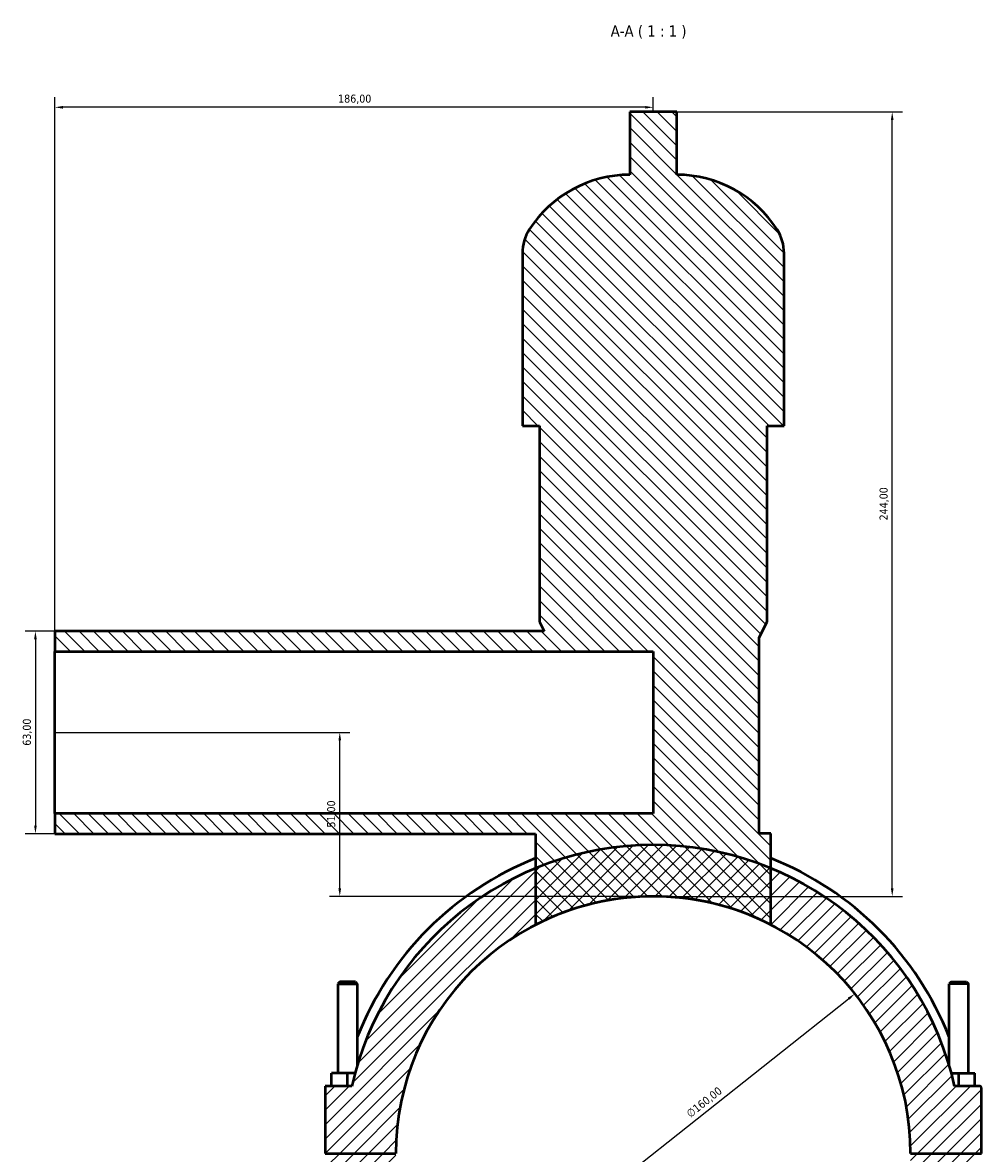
# Model space of a CAD drawing. Header units: millimetres. Extents: x 0 to 986, y -206 to 1211.
# Tile 8 of 9: x 299 to 597, y 860 to 1211. Entities that reach past the tile are written whole.
import ezdxf

# ---------------------------------------------------------------- set-up
doc = ezdxf.new("R2010")
doc.units = ezdxf.units.MM
for name, color, linetype, lineweight in [('Dimension (ISO)', 7, 'Continuous', 25), ('Hatch (ISO)', 7, 'Continuous', 18), ('Symbol (ISO)', 7, 'Continuous', 25), ('Visible (ISO)', 7, 'Continuous', 50)]:
    doc.layers.add(name, color=color, linetype=linetype, lineweight=lineweight)
doc.styles.add('Label Text (ISO)', font='tahoma.ttf')
doc.styles.add('Note Text (ISO)', font='tahoma.ttf')
doc.dimstyles.new('Default (ISO)', dxfattribs={"dimtxt": 2.5, "dimasz": 2.5, "dimexe": 3.175, "dimexo": 0, "dimgap": 0.762, "dimtad": 1, "dimrnd": 1e-08, "dimzin": 0, "dimtxsty": 'Note Text (ISO)', "dimcen": 0.09, "dimdle": 10, "dimclrd": 256, "dimclre": 256, "dimclrt": 232, "dimazin": 0, "dimtfac": 1.40208, "dimtmove": 0, "dimatfit": 3, "dimfxl": 1, "dimtolj": 1, "dimtzin": 0, "dimlwd": -1, "dimlwe": -1, "dimarcsym": 0})

# ---------------------------------------------------------------- blocks, each defined once
blk = doc.blocks.new('*D8')
at = {"layer": 'Defpoints', "color": 0, "transparency": 16777216}
for p in [(557.22, 909.21), (431.84, 809.81)]:
    blk.add_point(p, dxfattribs=at)
at = {"layer": 'Dimension (ISO)', "transparency": 16777216}
blk.add_line((433.8, 811.36), (555.26, 907.66), dxfattribs=at)
for points in [[(555, 907.98), (555.52, 907.33), (557.22, 909.21)], [(433.54, 811.69), (434.06, 811.03), (431.84, 809.81)]]:
    blk.add_solid(points, dxfattribs=at)
at = {"layer": 'Dimension (ISO)', "color": 232, "true_color": 0xca0064, "transparency": 16777216, "insert": (504.51, 872.49), "char_height": 2.5, "attachment_point": 1, "rotation": 38.4097, "style": 'Note Text (ISO)'}
blk.add_mtext('\\A1;∅160,00', dxfattribs=at)
blk = doc.blocks.new('*D9')
at = {"layer": 'Defpoints', "color": 0, "transparency": 16777216}
for p in [(308.53, 1022.01), (302.49, 959.01), (308.53, 959.01)]:
    blk.add_point(p, dxfattribs=at)
at = {"layer": 'Dimension (ISO)', "transparency": 16777216}
for p, q in [((308.53, 1022.01), (299.32, 1022.01)), ((302.49, 1019.51), (302.49, 961.51)), ((308.53, 959.01), (299.32, 959.01))]:
    blk.add_line(p, q, dxfattribs=at)
for points in [[(302.07, 1019.51), (302.91, 1019.51), (302.49, 1022.01)], [(302.07, 961.51), (302.91, 961.51), (302.49, 959.01)]]:
    blk.add_solid(points, dxfattribs=at)
at = {"layer": 'Dimension (ISO)', "color": 232, "true_color": 0xca0064, "transparency": 16777216, "insert": (298.56, 986.37), "char_height": 2.5, "attachment_point": 1, "rotation": 90, "style": 'Note Text (ISO)'}
blk.add_mtext('\\A1;63,00', dxfattribs=at)
blk = doc.blocks.new('*D10')
at = {"layer": 'Defpoints', "color": 0, "transparency": 16777216}
for p in [(308.53, 1184.96), (494.53, 1183.51), (308.53, 1015.71)]:
    blk.add_point(p, dxfattribs=at)
at = {"layer": 'Dimension (ISO)', "transparency": 16777216}
for p, q in [((308.53, 1015.71), (308.53, 1188.13)), ((494.53, 1183.51), (494.53, 1188.13)), ((492.03, 1184.96), (311.03, 1184.96))]:
    blk.add_line(p, q, dxfattribs=at)
for points in [[(311.03, 1185.37), (311.03, 1184.54), (308.53, 1184.96)], [(492.03, 1185.37), (492.03, 1184.54), (494.53, 1184.96)]]:
    blk.add_solid(points, dxfattribs=at)
at = {"layer": 'Dimension (ISO)', "color": 232, "true_color": 0xca0064, "transparency": 16777216, "insert": (396.58, 1188.9), "char_height": 2.5, "attachment_point": 1, "style": 'Note Text (ISO)'}
blk.add_mtext('\\A1;186,00', dxfattribs=at)
blk = doc.blocks.new('*D11')
at = {"layer": 'Defpoints', "color": 0, "transparency": 16777216}
for p in [(501.85, 1183.51), (568.82, 1183.51), (494.53, 939.51)]:
    blk.add_point(p, dxfattribs=at)
at = {"layer": 'Dimension (ISO)', "transparency": 16777216}
for p, q in [((501.85, 1183.51), (571.99, 1183.51)), ((568.82, 942.01), (568.82, 1181.01)), ((494.53, 939.51), (571.99, 939.51))]:
    blk.add_line(p, q, dxfattribs=at)
for points in [[(568.4, 1181.01), (569.23, 1181.01), (568.82, 1183.51)], [(568.4, 942.01), (569.23, 942.01), (568.82, 939.51)]]:
    blk.add_solid(points, dxfattribs=at)
at = {"layer": 'Dimension (ISO)', "color": 232, "true_color": 0xca0064, "transparency": 16777216, "insert": (564.88, 1056.46), "char_height": 2.5, "attachment_point": 1, "rotation": 90, "style": 'Note Text (ISO)'}
blk.add_mtext('\\A1;244,00', dxfattribs=at)
blk = doc.blocks.new('*D12')
at = {"layer": 'Defpoints', "color": 0, "transparency": 16777216}
for p in [(308.53, 990.51), (397.09, 990.51), (494.53, 939.51)]:
    blk.add_point(p, dxfattribs=at)
at = {"layer": 'Dimension (ISO)', "transparency": 16777216}
for p, q in [((308.53, 990.51), (400.26, 990.51)), ((397.09, 942.01), (397.09, 988.01)), ((494.53, 939.51), (393.91, 939.51))]:
    blk.add_line(p, q, dxfattribs=at)
for points in [[(396.67, 988.01), (397.51, 988.01), (397.09, 990.51)], [(396.67, 942.01), (397.51, 942.01), (397.09, 939.51)]]:
    blk.add_solid(points, dxfattribs=at)
at = {"layer": 'Dimension (ISO)', "color": 232, "true_color": 0xca0064, "transparency": 16777216, "insert": (393.16, 960.91), "char_height": 2.5, "attachment_point": 1, "rotation": 90, "style": 'Note Text (ISO)'}
blk.add_mtext('\\A1;51,00', dxfattribs=at)

msp = doc.modelspace()

# ---------------------------------------------------------------- hatches: boundary and pattern name
at = {"layer": 'Hatch (ISO)'}
h = msp.add_hatch(dxfattribs=at)
h.set_pattern_fill('ANSI31', color=256, scale=25.4, angle=90.00021, style=0)
h.set_pattern_definition([(135.0002, (0, 0), (-2.245056, -2.245072), [])])
edge = h.paths.add_edge_path()
edge.add_line((531.131, 930.645), (531.131, 948.258))
edge.add_line((531.131, 948.258), (531.131, 959.028))
edge.add_line((531.131, 959.028), (527.471, 959.028))
edge.add_line((527.471, 959.028), (527.471, 1020.028))
edge.add_line((527.471, 1020.028), (529.911, 1024.908))
edge.add_line((529.911, 1024.908), (529.911, 1085.908))
edge.add_line((529.911, 1085.908), (535.198, 1085.908))
edge.add_line((535.198, 1085.908), (535.198, 1139.588))
edge.add_ellipse((521.616, 1139.588), major_axis=(13.582, 0), ratio=1, start_angle=0, end_angle=32.61242)
edge.add_ellipse((501.851, 1126.942), major_axis=(31.205, 19.966), ratio=1, start_angle=0, end_angle=57.38758)
edge.add_line((501.851, 1163.988), (501.851, 1183.508))
edge.add_line((501.851, 1183.508), (487.211, 1183.508))
edge.add_line((487.211, 1183.508), (487.211, 1163.988))
edge.add_ellipse((487.211, 1126.942), major_axis=(0, 37.046), ratio=1, start_angle=0, end_angle=57.38758)
edge.add_ellipse((467.446, 1139.588), major_axis=(-11.441, 7.32), ratio=1, start_angle=0, end_angle=32.61242)
edge.add_line((453.865, 1139.588), (453.865, 1085.908))
edge.add_line((453.865, 1085.908), (459.151, 1085.908))
edge.add_line((459.151, 1085.908), (459.151, 1024.908))
edge.add_line((459.151, 1024.908), (460.601, 1022.008))
edge.add_line((460.601, 1022.008), (308.531, 1022.008))
edge.add_line((308.531, 1022.008), (308.531, 1015.708))
edge.add_line((308.531, 1015.708), (494.531, 1015.708))
edge.add_line((494.531, 1015.708), (494.531, 965.308))
edge.add_line((494.531, 965.308), (308.531, 965.308))
edge.add_line((308.531, 965.308), (308.531, 959.008))
edge.add_line((308.531, 959.008), (457.931, 959.008))
edge.add_line((457.931, 959.008), (457.931, 948.258))
edge.add_line((457.931, 948.258), (457.931, 930.645))
edge.add_ellipse((494.531, 859.508), major_axis=(-36.6, 71.137), ratio=1, start_angle=305.54819, end_angle=360, ccw=False)
h = msp.add_hatch(dxfattribs=at)
h.set_pattern_fill('ANSI31', color=256, scale=25.4, style=0)
h.set_pattern_definition([(45, (0, 0), (-2.245064, 2.245064), [])])
edge = h.paths.add_edge_path()
edge.add_ellipse((596.031, 880.008), major_axis=(0.5, 0), ratio=1, start_angle=0, end_angle=90)
edge.add_line((596.031, 880.508), (588.206, 880.508))
edge.add_ellipse((494.531, 859.508), major_axis=(93.675, 21), ratio=1, start_angle=0, end_angle=54.95324)
edge.add_ellipse((494.531, 859.508), major_axis=(36.6, 88.749), ratio=1, start_angle=0, end_angle=44.82226)
edge.add_ellipse((494.531, 859.508), major_axis=(-36.6, 88.749), ratio=1, start_angle=0, end_angle=54.95324)
edge.add_line((400.856, 880.508), (392.531, 880.508))
edge.add_line((392.531, 880.508), (392.531, 859.558))
edge.add_line((392.531, 859.558), (414.531, 859.558))
edge.add_ellipse((494.531, 859.508), major_axis=(-80, 0.05), ratio=1, start_angle=180.07162, end_angle=360, ccw=False)
edge.add_line((574.531, 859.558), (596.531, 859.558))
edge.add_line((596.531, 859.558), (596.531, 880.008))
edge = h.paths.add_edge_path()
edge.add_line((595.531, 839.508), (595.531, 859.458))
edge.add_line((595.531, 859.458), (574.531, 859.458))
edge.add_ellipse((494.531, 859.508), major_axis=(80, -0.05), ratio=1, start_angle=180.07162, end_angle=360, ccw=False)
edge.add_line((414.531, 859.458), (393.531, 859.458))
edge.add_line((393.531, 859.458), (393.531, 839.508))
edge.add_line((393.531, 839.508), (399.531, 839.508))
edge.add_ellipse((399.531, 836.508), major_axis=(0, 3), ratio=1, start_angle=0, end_angle=229.88592)
edge.add_ellipse((494.531, 859.508), major_axis=(-92.706, -24.933), ratio=1, start_angle=0, end_angle=149.89333)
edge.add_ellipse((589.531, 836.508), major_axis=(-2.294, -1.933), ratio=1, start_angle=0, end_angle=229.88592)
edge.add_line((589.531, 839.508), (595.531, 839.508))
edge = h.paths.add_edge_path(flags=0)
edge.add_ellipse((589.531, 836.508), major_axis=(0, 3), ratio=1, start_angle=0, end_angle=22.66646)
edge.add_ellipse((494.531, 859.508), major_axis=(93.844, -20.232), ratio=1, start_angle=0, end_angle=0.14143)
edge.add_line((588.425, 839.508), (589.531, 839.508))
edge = h.paths.add_edge_path(flags=0)
edge.add_line((399.531, 839.508), (400.638, 839.508))
edge.add_ellipse((494.531, 859.508), major_axis=(-93.894, -20), ratio=1, start_angle=0, end_angle=0.14143)
edge.add_ellipse((399.531, 836.508), major_axis=(1.156, 2.768), ratio=1, start_angle=0, end_angle=22.66646)

# ---------------------------------------------------------------- linework, layer by layer
at = {"layer": 'Visible (ISO)'}
for p, q in [((501.851, 1183.508), (487.211, 1183.508)), ((487.211, 1183.508), (487.211, 1163.988)), ((501.851, 1163.988), (501.851, 1183.508)), ((453.865, 1139.588), (453.865, 1085.908)), ((535.198, 1085.908), (535.198, 1139.588)), ((453.865, 1085.908), (459.151, 1085.908)), ((459.151, 1085.908), (459.151, 1024.908)), ((529.911, 1024.908), (529.911, 1085.908)), ((529.911, 1085.908), (535.198, 1085.908)), ((459.151, 1024.908), (460.601, 1022.008)), ((527.471, 1020.028), (529.911, 1024.908)), ((460.601, 1022.008), (308.531, 1022.008)), ((308.531, 1022.008), (308.531, 1015.708)), ((527.471, 959.028), (527.471, 1020.028)), ((308.531, 1015.708), (494.531, 1015.708)), ((308.531, 965.308), (308.531, 1015.708)), ((494.531, 1015.708), (494.531, 965.308)), ((494.531, 965.308), (308.531, 965.308)), ((308.531, 965.308), (308.531, 959.008)), ((308.531, 959.008), (457.931, 959.008)), ((457.931, 959.008), (457.931, 930.645)), ((531.131, 959.028), (527.471, 959.028)), ((531.131, 930.645), (531.131, 959.028)), ((397.131, 912.892), (396.531, 912.292)), ((396.531, 912.292), (402.531, 912.292)), ((396.531, 912.292), (396.531, 884.508)), ((401.931, 912.892), (397.131, 912.892)), ((401.931, 912.892), (402.531, 912.292)), ((402.531, 912.292), (402.531, 886.931)), ((587.131, 912.892), (586.531, 912.292)), ((592.531, 912.292), (586.531, 912.292)), ((586.531, 886.931), (586.531, 912.292)), ((587.131, 912.892), (591.931, 912.892)), ((591.931, 912.892), (592.531, 912.292)), ((592.531, 884.508), (592.531, 912.292)), ((394.531, 880.508), (394.531, 884.508)), ((399.531, 884.508), (394.531, 884.508)), ((401.844, 884.508), (399.531, 884.508)), ((399.531, 880.508), (399.531, 884.508)), ((587.219, 884.508), (589.531, 884.508)), ((589.531, 880.508), (589.531, 884.508)), ((589.531, 884.508), (594.531, 884.508)), ((594.531, 880.508), (594.531, 884.508)), ((400.856, 880.508), (392.531, 880.508)), ((392.531, 880.508), (392.531, 859.558)), ((596.031, 880.508), (588.206, 880.508)), ((596.531, 859.558), (596.531, 880.008)), ((392.531, 859.558), (414.531, 859.558)), ((574.531, 859.558), (596.531, 859.558))]:
    msp.add_line(p, q, dxfattribs=at)
for centre, radius, start, end in [((487.211, 1126.942), 37.046, 90, 147.38758), ((501.851, 1126.942), 37.046, 32.61242, 90), ((467.446, 1139.588), 13.582, 147.38758, 180), ((521.616, 1139.588), 13.582, 0, 32.61242), ((494.531, 859.508), 96, 12.63563, 167.36437), ((494.531, 859.508), 98.88, 111.7246, 158.50049), ((494.531, 859.508), 98.88, 21.49951, 68.2754), ((494.531, 859.508), 80, 0.03581, 179.96419), ((494.531, 859.508), 80, 62.7741, 117.2259), ((596.031, 880.008), 0.5, 0, 90)]:
    msp.add_arc(centre, radius, start, end, dxfattribs=at)

# ---------------------------------------------------------------- texts
at = {"layer": 'Symbol (ISO)', "insert": (481.304, 1206.303), "char_height": 3.5, "attachment_point": 7, "style": 'Label Text (ISO)'}
msp.add_mtext('A-A ( 1 : 1 )', dxfattribs=at)

# ---------------------------------------------------------------- dimensions: what is measured, and where the dimension line sits
at = {"layer": 'Dimension (ISO)'}
for base, p1, p2, angle, picture, middle in [((308.531, 1184.957), (494.531, 1183.508), (308.531, 1015.708), 180, '*D10', (401.531, 1184.957)), ((568.816, 1183.508), (494.531, 939.508), (501.851, 1183.508), 90, '*D11', (568.816, 1061.508)), ((302.491, 959.008), (308.531, 1022.008), (308.531, 959.008), 90, '*D9', (302.491, 990.508)), ((397.09, 990.508), (494.531, 939.508), (308.531, 990.508), 90, '*D12', (397.09, 965.008))]:
    dim = msp.add_linear_dim(base=base, p1=p1, p2=p2, angle=angle, dimstyle='Default (ISO)', override={"dimdec": 2, "dimtp": 0, "dimtm": 0, "dimtdec": 2, "dimtofl": 0, "dimatfit": 1}, dxfattribs=at)
    dim.commit()
    dim.dimension.update_dxf_attribs({"geometry": picture, "text_midpoint": middle, "dimtype": 160})
dim = msp.add_diameter_dim_2p(p1=(431.844, 809.806), p2=(557.218, 909.211), dimstyle='Default (ISO)', override={"dimdec": 2, "dimlfac": 1, "dimtp": 0, "dimtm": 0, "dimtdec": 2, "dimatfit": 2}, dxfattribs=at)
dim.commit()
dim.dimension.update_dxf_attribs({"geometry": '*D8', "text_midpoint": (512.015, 873.371), "dimtype": 163})

doc.saveas('drawing.dxf')
